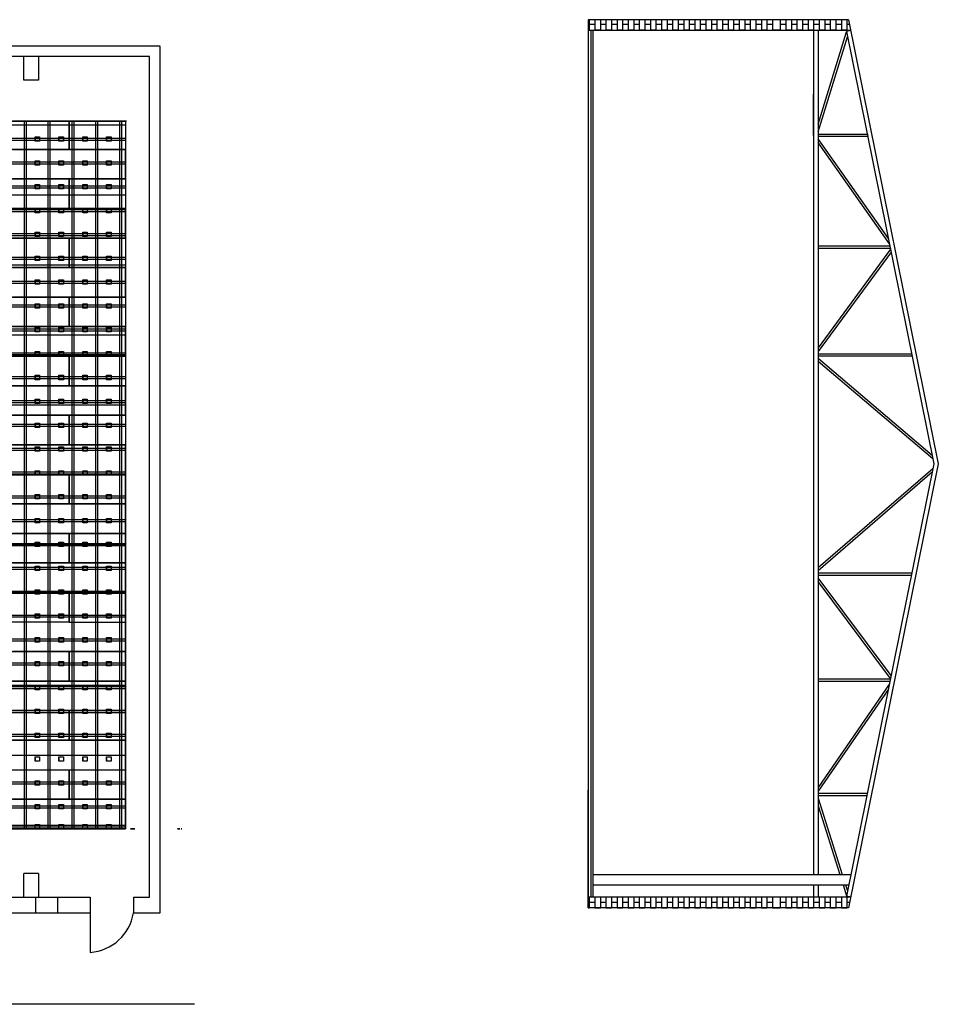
# Model space of a CAD drawing. Header units: millimetres. Extents: x -209 to 59634, y -321 to 28971.
# Tile 12 of 12: x 38632 to 59634, y -321 to 22181. Entities that reach past the tile are written whole.
import ezdxf

# ---------------------------------------------------------------- set-up
doc = ezdxf.new("R2010")
doc.units = ezdxf.units.MM
doc.linetypes.add('AUSGEZOGEN', pattern=[0])
for name, color, linetype in [('Grundriss TFC', 7, 'AUSGEZOGEN'), ('Schnitt TFC', 7, 'AUSGEZOGEN'), ('Schwingboden', 1, 'Continuous'), ('Tanzteppich', 3, 'Continuous'), ('Unterkonstrucktion', 6, 'Continuous'), ('Unterlegblättchen', 7, 'Continuous')]:
    doc.layers.add(name, color=color, linetype=linetype)

msp = doc.modelspace()

# ---------------------------------------------------------------- linework, layer by layer
at = {"layer": 'Grundriss TFC', "color": 0}
for p, q in [((9061, 21581), (41843, 21582)), ((41603, 21341), (8693, 21341))]:
    msp.add_line(p, q, dxfattribs=at)
at = {"layer": 'Grundriss TFC'}
for p, q in [((41843, 21341), (41843, 21566)), ((38723, 20801), (38723, 21341)), ((39063, 21341), (39063, 20801)), ((41603, 2131), (41603, 21341)), ((41843, 1766), (41843, 21341)), ((39063, 20801), (38723, 20801)), ((38723, 2131), (38723, 2671)), ((39063, 2671), (38723, 2671)), ((39063, 2671), (39063, 2131)), ((15518, 2131), (39493, 2131)), ((38993, 2131), (38993, 1766)), ((39493, 2131), (39493, 1766)), ((39493, 2131), (40243, 2131)), ((40243, 2131), (40243, 1766)), ((41233, 2131), (41233, 1766)), ((41233, 2131), (41603, 2131)), ((41603, 2131), (41603, 2131)), ((15518, 1766), (39493, 1766)), ((39493, 1766), (40243, 1766)), ((40243, 1766), (40243, 866)), ((41233, 1766), (41603, 1766)), ((41603, 1766), (41843, 1766)), ((42629, -321), (821, -321))]:
    msp.add_line(p, q, dxfattribs=at)
msp.add_arc((40170, 1941), 1077, 273.8762, 350.6711, dxfattribs=at)
at = {"layer": 'Schnitt TFC'}
for p, q in [((57583, 22181), (51629, 22181)), ((51629, 22181), (51629, 1881)), ((57583, 22181), (59634, 12031)), ((57634, 21931), (51629, 21931)), ((51689, 21931), (51689, 2131)), ((51734, 21931), (51734, 2131)), ((56884, 21931), (56784, 21931)), ((56884, 21931), (56784, 21931)), ((56784, 21931), (56784, 19561)), ((56884, 21931), (56884, 2646)), ((56884, 19792), (57537, 21905)), ((57634, 21931), (57536, 21912)), ((57634, 21931), (57536, 21912)), ((57536, 21912), (59532, 12031)), ((56884, 19617), (57556, 21793)), ((56784, 19561), (56784, 19511)), ((56784, 19511), (56784, 2646)), ((58027, 19561), (56884, 19561)), ((58027, 19561), (56884, 19561)), ((58027, 19561), (56884, 19561)), ((58037, 19511), (56884, 19511)), ((58037, 19511), (56884, 19511)), ((58027, 19511), (56884, 19511)), ((58492, 17179), (56884, 19455)), ((58516, 17062), (56884, 19371)), ((58527, 17006), (56884, 17006)), ((58527, 17006), (56884, 17006)), ((58537, 16956), (56884, 16956)), ((58537, 16956), (56884, 16956)), ((58541, 16935), (56884, 14682)), ((58555, 16869), (56884, 14597)), ((59027, 14541), (56884, 14541)), ((59027, 14541), (56884, 14541)), ((59037, 14491), (56884, 14491)), ((59037, 14491), (56884, 14491)), ((59493, 12224), (56884, 14435)), ((59509, 12145), (56884, 14370)), ((59532, 12031), (57536, 2151)), ((59634, 12031), (57583, 1881)), ((59509, 11918), (56884, 9653)), ((59493, 11839), (56884, 9587)), ((59037, 9531), (56884, 9531)), ((59027, 9481), (56884, 9481)), ((58555, 7194), (56884, 9425)), ((58541, 7127), (56884, 9341)), ((58537, 7106), (56884, 7106)), ((58527, 7056), (56884, 7056)), ((58516, 7000), (56884, 4637)), ((58492, 6884), (56884, 4552)), ((51629, 1881), (51629, 4570)), ((58010, 4496), (56884, 4496)), ((58000, 4446), (56884, 4446)), ((58000, 4446), (56884, 4446)), ((56884, 4390), (57437, 2646)), ((56884, 4215), (57382, 2646)), ((51734, 2646), (57636, 2646)), ((51734, 2406), (57587, 2406)), ((56784, 2406), (56784, 2131)), ((56884, 2406), (56884, 2131)), ((57458, 2406), (57537, 2158)), ((57513, 2406), (57556, 2270)), ((57634, 2131), (51629, 2131)), ((56884, 2131), (56784, 2131)), ((57634, 2131), (57536, 2151)), ((57583, 1881), (51629, 1881))]:
    msp.add_line(p, q, dxfattribs=at)
at = {"layer": 'Schnitt TFC', "color": 0}
for p, q in [((51653, 22181), (51653, 21931)), ((51653, 22078), (51780, 22078)), ((51780, 22181), (51780, 21931)), ((51907, 22181), (51907, 21931)), ((51907, 22078), (52034, 22078)), ((52034, 22181), (52034, 21931)), ((52161, 22181), (52161, 21931)), ((52161, 22078), (52288, 22078)), ((52288, 22181), (52288, 21931)), ((52415, 22181), (52415, 21931)), ((52415, 22078), (52542, 22078)), ((52542, 22181), (52542, 21931)), ((52669, 22181), (52669, 21931)), ((52669, 22078), (52796, 22078)), ((52796, 22181), (52796, 21931)), ((52923, 22181), (52923, 21931)), ((52923, 22078), (53050, 22078)), ((53050, 22181), (53050, 21931)), ((53177, 22181), (53177, 21931)), ((53177, 22078), (53304, 22078)), ((53304, 22181), (53304, 21931)), ((53431, 22181), (53431, 21931)), ((53431, 22078), (53558, 22078)), ((53558, 22181), (53558, 21931)), ((53685, 22181), (53685, 21931)), ((53685, 22078), (53812, 22078)), ((53812, 22181), (53812, 21931)), ((53939, 22181), (53939, 21931)), ((53939, 22078), (54066, 22078)), ((54066, 22181), (54066, 21931)), ((54193, 22181), (54193, 21931)), ((54193, 22078), (54320, 22078)), ((54320, 22181), (54320, 21931)), ((54447, 22181), (54447, 21931)), ((54447, 22078), (54574, 22078)), ((54574, 22181), (54574, 21931)), ((54701, 22181), (54701, 21931)), ((54701, 22078), (54828, 22078)), ((54828, 22181), (54828, 21931)), ((54955, 22181), (54955, 21931)), ((54955, 22078), (55082, 22078)), ((55082, 22181), (55082, 21931)), ((55209, 22181), (55209, 21931)), ((55209, 22078), (55336, 22078)), ((55336, 22181), (55336, 21931)), ((55463, 22181), (55463, 21931)), ((55463, 22078), (55590, 22078)), ((55590, 22181), (55590, 21931)), ((55717, 22181), (55717, 21931)), ((55717, 22078), (55844, 22078)), ((55844, 22181), (55844, 21931)), ((56021, 22181), (56021, 21931)), ((56021, 22078), (56148, 22078)), ((56148, 22181), (56148, 21931)), ((56275, 22181), (56275, 21931)), ((56275, 22078), (56402, 22078)), ((56402, 22181), (56402, 21931)), ((56529, 22181), (56529, 21931)), ((56529, 22078), (56656, 22078)), ((56656, 22181), (56656, 21931)), ((56783, 22181), (56783, 21931)), ((56783, 22078), (56910, 22078)), ((56910, 22181), (56910, 21931)), ((57037, 22181), (57037, 21931)), ((57037, 22078), (57164, 22078)), ((57164, 22181), (57164, 21931)), ((57291, 22181), (57291, 21931)), ((57291, 22078), (57418, 22078)), ((57418, 22181), (57418, 21931)), ((57545, 22181), (57545, 21931)), ((57545, 22078), (57604, 22078)), ((51629, 21951), (51653, 21951)), ((51780, 21951), (51907, 21951)), ((52034, 21951), (52161, 21951)), ((52288, 21951), (52415, 21951)), ((52542, 21951), (52669, 21951)), ((52796, 21951), (52923, 21951)), ((53050, 21951), (53177, 21951)), ((53304, 21951), (53431, 21951)), ((53558, 21951), (53685, 21951)), ((53812, 21951), (53939, 21951)), ((54066, 21951), (54193, 21951)), ((54320, 21951), (54447, 21951)), ((54574, 21951), (54701, 21951)), ((54828, 21951), (54955, 21951)), ((55082, 21951), (55209, 21951)), ((55336, 21951), (55463, 21951)), ((55590, 21951), (55717, 21951)), ((55844, 21951), (56021, 21951)), ((56148, 21951), (56275, 21951)), ((56402, 21951), (56529, 21951)), ((56656, 21951), (56783, 21951)), ((56910, 21951), (57037, 21951)), ((57164, 21951), (57291, 21951)), ((57418, 21951), (57545, 21951)), ((51653, 2131), (51653, 1881)), ((51780, 2131), (51780, 1881)), ((51907, 2131), (51907, 1881)), ((52034, 2131), (52034, 1881)), ((52161, 2131), (52161, 1881)), ((52288, 2131), (52288, 1881)), ((52415, 2131), (52415, 1881)), ((52542, 2131), (52542, 1881)), ((52669, 2131), (52669, 1881)), ((52796, 2131), (52796, 1881)), ((52923, 2131), (52923, 1881)), ((53050, 2131), (53050, 1881)), ((53177, 2131), (53177, 1881)), ((53304, 2131), (53304, 1881)), ((53431, 2131), (53431, 1881)), ((53558, 2131), (53558, 1881)), ((53685, 2131), (53685, 1881)), ((53812, 2131), (53812, 1881)), ((53939, 2131), (53939, 1881)), ((54066, 2131), (54066, 1881)), ((54193, 2131), (54193, 1881)), ((54320, 2131), (54320, 1881)), ((54447, 2131), (54447, 1881)), ((54574, 2131), (54574, 1881)), ((54701, 2131), (54701, 1881)), ((54828, 2131), (54828, 1881)), ((54955, 2131), (54955, 1881)), ((55082, 2131), (55082, 1881)), ((55209, 2131), (55209, 1881)), ((55336, 2131), (55336, 1881)), ((55463, 2131), (55463, 1881)), ((55590, 2131), (55590, 1881)), ((55717, 2131), (55717, 1881)), ((55844, 2131), (55844, 1881)), ((56021, 2131), (56021, 1881)), ((56148, 2131), (56148, 1881)), ((56275, 2131), (56275, 1881)), ((56402, 2131), (56402, 1881)), ((56529, 2131), (56529, 1881)), ((56656, 2131), (56656, 1881)), ((56783, 2131), (56783, 1881)), ((56910, 2131), (56910, 1881)), ((57037, 2131), (57037, 1881)), ((57164, 2131), (57164, 1881)), ((57291, 2131), (57291, 1881)), ((57418, 2131), (57418, 1881)), ((57545, 2131), (57545, 1881)), ((51629, 1885), (51653, 1885)), ((51653, 2012), (51780, 2012)), ((51780, 1885), (51907, 1885)), ((51907, 2012), (52034, 2012)), ((52034, 1885), (52161, 1885)), ((52161, 2012), (52288, 2012)), ((52288, 1885), (52415, 1885)), ((52415, 2012), (52542, 2012)), ((52542, 1885), (52669, 1885)), ((52669, 2012), (52796, 2012)), ((52796, 1885), (52923, 1885)), ((52923, 2012), (53050, 2012)), ((53050, 1885), (53177, 1885)), ((53177, 2012), (53304, 2012)), ((53304, 1885), (53431, 1885)), ((53431, 2012), (53558, 2012)), ((53558, 1885), (53685, 1885)), ((53685, 2012), (53812, 2012)), ((53812, 1885), (53939, 1885)), ((53939, 2012), (54066, 2012)), ((54066, 1885), (54193, 1885)), ((54193, 2012), (54320, 2012)), ((54320, 1885), (54447, 1885)), ((54447, 2012), (54574, 2012)), ((54574, 1885), (54701, 1885)), ((54701, 2012), (54828, 2012)), ((54828, 1885), (54955, 1885)), ((54955, 2012), (55082, 2012)), ((55082, 1885), (55209, 1885)), ((55209, 2012), (55336, 2012)), ((55336, 1885), (55463, 1885)), ((55463, 2012), (55590, 2012)), ((55590, 1885), (55717, 1885)), ((55717, 2012), (55844, 2012)), ((55844, 1885), (56021, 1885)), ((56021, 2012), (56148, 2012)), ((56148, 1885), (56275, 1885)), ((56275, 2012), (56402, 2012)), ((56402, 1885), (56529, 1885)), ((56529, 2012), (56656, 2012)), ((56656, 1885), (56783, 1885)), ((56783, 2012), (56910, 2012)), ((56910, 1885), (57037, 1885)), ((57037, 2012), (57164, 2012)), ((57164, 1885), (57291, 1885)), ((57291, 2012), (57418, 2012)), ((57418, 1885), (57545, 1885)), ((57545, 2012), (57610, 2012))]:
    msp.add_line(p, q, dxfattribs=at)
at = {"layer": 'Schnitt TFC', "ltscale": 500}
msp.add_line((56784, 19536), (56784, 20479), dxfattribs=at)
at = {"layer": 'Schwingboden'}
for p, q in [((37180, 19861), (39760, 19861)), ((41050, 19861), (38470, 19861)), ((39760, 19861), (39760, 19216)), ((39760, 19861), (41050, 19861)), ((39760, 19216), (39760, 19861)), ((41050, 19861), (41045, 3691)), ((41070, 19861), (41050, 19861)), ((39760, 19216), (37180, 19216)), ((38470, 19216), (41050, 19216)), ((41050, 19216), (39760, 19216)), ((41050, 19216), (41050, 18541)), ((41050, 18541), (41050, 19216)), ((37180, 18541), (39760, 18541)), ((41050, 18541), (38470, 18541)), ((39760, 18541), (39760, 17866)), ((39760, 18541), (41050, 18541)), ((39760, 17866), (39760, 18541)), ((39760, 17866), (37180, 17866)), ((38470, 17866), (41050, 17866)), ((41050, 17866), (39760, 17866)), ((41050, 17866), (41050, 17191)), ((41050, 17191), (41050, 17866)), ((37180, 17191), (39760, 17191)), ((41050, 17191), (38470, 17191)), ((39760, 17191), (39760, 16516)), ((39760, 17191), (41050, 17191)), ((39760, 16516), (39760, 17191)), ((39760, 16516), (37180, 16516)), ((38470, 16516), (41050, 16516)), ((41050, 16516), (39760, 16516)), ((41050, 16516), (41050, 15841)), ((41050, 15841), (41050, 16516)), ((37180, 15841), (39760, 15841)), ((41050, 15841), (38470, 15841)), ((39760, 15841), (39760, 15166)), ((39760, 15841), (41050, 15841)), ((39760, 15166), (39760, 15841)), ((39760, 15166), (37180, 15166)), ((38470, 15166), (41050, 15166)), ((41050, 15166), (39760, 15166)), ((41050, 15166), (41050, 14491)), ((41050, 14491), (41050, 15166)), ((37180, 14491), (39760, 14491)), ((41050, 14491), (38470, 14491)), ((39760, 14491), (39760, 13816)), ((39760, 14491), (41050, 14491)), ((39760, 13816), (39760, 14491)), ((39760, 13816), (37180, 13816)), ((38470, 13816), (41050, 13816)), ((41050, 13816), (39760, 13816)), ((41050, 13816), (41050, 13141)), ((41050, 13141), (41050, 13816)), ((37180, 13141), (39760, 13141)), ((41050, 13141), (38470, 13141)), ((39760, 13141), (39760, 12466)), ((39760, 13141), (41050, 13141)), ((39760, 12466), (39760, 13141)), ((39760, 12466), (37180, 12466)), ((38470, 12466), (41050, 12466)), ((41050, 12466), (39760, 12466)), ((41050, 12466), (41050, 11791)), ((41050, 11791), (41050, 12466)), ((37180, 11791), (39760, 11791)), ((41050, 11791), (38470, 11791)), ((39760, 11791), (39760, 11116)), ((39760, 11791), (41050, 11791)), ((39760, 11116), (39760, 11791)), ((39760, 11116), (37180, 11116)), ((38470, 11116), (41050, 11116)), ((41050, 11116), (39760, 11116)), ((41050, 11116), (41050, 10441)), ((41050, 10441), (41050, 11116)), ((37180, 10441), (39760, 10441)), ((41050, 10441), (38470, 10441)), ((39760, 10441), (39760, 9766)), ((39760, 10441), (41050, 10441)), ((39760, 9766), (39760, 10441)), ((39760, 9766), (37180, 9766)), ((38470, 9766), (41050, 9766)), ((41050, 9766), (39760, 9766)), ((37180, 9091), (39760, 9091)), ((41050, 9091), (38470, 9091)), ((39760, 9091), (39760, 8416)), ((39760, 9091), (41050, 9091)), ((39760, 8416), (39760, 9091)), ((39760, 8416), (37180, 8416)), ((39760, 8416), (41047, 8416)), ((37180, 7741), (39760, 7741)), ((41046, 7741), (38470, 7741)), ((39760, 7741), (39760, 7066)), ((39760, 7741), (41046, 7741)), ((39760, 7066), (39760, 7741)), ((39760, 7066), (37180, 7066)), ((38470, 7066), (41050, 7066)), ((41047, 7066), (39760, 7066)), ((37180, 6391), (39760, 6391)), ((41047, 6391), (38470, 6391)), ((39760, 6391), (39760, 5716)), ((39760, 5716), (39760, 6391)), ((39760, 5716), (37180, 5716)), ((38470, 5716), (41050, 5716)), ((41050, 5716), (39760, 5716)), ((37180, 5041), (39760, 5041)), ((39760, 5041), (39760, 4366)), ((39760, 4366), (39760, 5041)), ((39760, 5041), (41046, 5041)), ((39760, 4366), (37180, 4366)), ((38470, 4366), (41047, 4366)), ((41050, 4366), (39760, 4366)), ((41050, 3691), (38470, 3691))]:
    msp.add_line(p, q, dxfattribs=at)
at = {"layer": 'Tanzteppich'}
for p, q in [((19120, 19861), (41050, 19861)), ((41050, 19861), (41050, 3691)), ((19120, 19776), (41050, 19776)), ((19120, 18176), (41050, 18176)), ((19120, 16576), (41050, 16576)), ((19120, 14976), (41050, 14976)), ((19120, 13376), (41050, 13376)), ((19120, 11776), (41050, 11776)), ((19120, 10176), (41050, 10176)), ((19120, 8576), (41050, 8576)), ((19120, 6976), (41050, 6976)), ((19120, 5376), (41050, 5376)), ((19120, 3776), (41050, 3776)), ((41050, 3691), (19120, 3691))]:
    msp.add_line(p, q, dxfattribs=at)
at = {"layer": 'Unterkonstrucktion'}
for p, q in [((38740, 3691), (38740, 19861)), ((38785, 3691), (38785, 19861)), ((39285, 3691), (39285, 19861)), ((39330, 3691), (39330, 19861)), ((39830, 3691), (39830, 19861)), ((39875, 3691), (39875, 19861)), ((40375, 3691), (40375, 19861)), ((40420, 3691), (40420, 19861)), ((40920, 3691), (40920, 19861)), ((40965, 3691), (40965, 19861)), ((19120, 19476), (41045, 19476)), ((19120, 19431), (41045, 19431)), ((19120, 18931), (41050, 18931)), ((19120, 18886), (41050, 18886)), ((19120, 18386), (41045, 18386)), ((19120, 18341), (41045, 18341)), ((19120, 17841), (41050, 17841)), ((19120, 17796), (41050, 17796)), ((19120, 17296), (41050, 17296)), ((19120, 17251), (41050, 17251)), ((19120, 16751), (41045, 16751)), ((19120, 16706), (41045, 16706)), ((19120, 16206), (41050, 16206)), ((19120, 16161), (41050, 16161)), ((19120, 15661), (41046, 15661)), ((19120, 15616), (41046, 15616)), ((19120, 15116), (41050, 15116)), ((19120, 15071), (41050, 15071)), ((19120, 14571), (41050, 14571)), ((19120, 14526), (41050, 14526)), ((19120, 14026), (41046, 14026)), ((19120, 13981), (41046, 13981)), ((19120, 13481), (41050, 13481)), ((19120, 13436), (41050, 13436)), ((19120, 12936), (41046, 12936)), ((19120, 12891), (41046, 12891)), ((19120, 12391), (41050, 12391)), ((19120, 12346), (41050, 12346)), ((19120, 11846), (41050, 11846)), ((19120, 11801), (41050, 11801)), ((19120, 11301), (41046, 11301)), ((19120, 11256), (41046, 11256)), ((19120, 10756), (41050, 10756)), ((19120, 10711), (41050, 10711)), ((19120, 10211), (41046, 10211)), ((19120, 10166), (41046, 10166)), ((19120, 9666), (41050, 9666)), ((19120, 9621), (41050, 9621)), ((19120, 9121), (41050, 9121)), ((19120, 9076), (41046, 9076)), ((19120, 8576), (41046, 8576)), ((19120, 8531), (41046, 8531)), ((19120, 8031), (41050, 8031)), ((19120, 7986), (41050, 7986)), ((19120, 7486), (41046, 7486)), ((19120, 7441), (41046, 7441)), ((19120, 6941), (41047, 6941)), ((19120, 6896), (41047, 6896)), ((19120, 6396), (41047, 6396)), ((19120, 6351), (41047, 6351)), ((19120, 5851), (41047, 5851)), ((19120, 5806), (41047, 5806)), ((19120, 4761), (41047, 4761)), ((19120, 4716), (41047, 4716)), ((19120, 4216), (41047, 4216)), ((19120, 4171), (41047, 4171)), ((19120, 3736), (41047, 3736)), ((19120, 3691), (41050, 3691)), ((19120, 3691), (41050, 3691)), ((41165, 3691), (41265, 3691)), ((41165, 3691), (41265, 3691)), ((42240, 3691), (42295, 3691)), ((42240, 3691), (42295, 3691)), ((42320, 3691), (42340, 3691)), ((42320, 3691), (42340, 3691))]:
    msp.add_line(p, q, dxfattribs=at)
at = {"layer": 'Unterlegblättchen'}
for p, q in [((38985, 19454), (38985, 19504)), ((38985, 19504), (39085, 19504)), ((38985, 19404), (38985, 19504)), ((38985, 19476), (38985, 19431)), ((39085, 19404), (38985, 19404)), ((39085, 19504), (39085, 19404)), ((39530, 19454), (39530, 19504)), ((39530, 19504), (39630, 19504)), ((39530, 19404), (39530, 19504)), ((39530, 19476), (39530, 19431)), ((39630, 19404), (39530, 19404)), ((39630, 19504), (39630, 19404)), ((40075, 19454), (40075, 19504)), ((40075, 19504), (40175, 19504)), ((40075, 19404), (40075, 19504)), ((40075, 19476), (40075, 19431)), ((40175, 19404), (40075, 19404)), ((40175, 19504), (40175, 19404)), ((40620, 19454), (40620, 19504)), ((40620, 19504), (40720, 19504)), ((40620, 19404), (40620, 19504)), ((40620, 19476), (40620, 19431)), ((40720, 19404), (40620, 19404)), ((40720, 19504), (40720, 19404)), ((38985, 18909), (38985, 18959)), ((38985, 18959), (39085, 18959)), ((38985, 18859), (38985, 18959)), ((38985, 18931), (38985, 18886)), ((39085, 18959), (39085, 18859)), ((39530, 18909), (39530, 18959)), ((39530, 18959), (39630, 18959)), ((39530, 18859), (39530, 18959)), ((39530, 18931), (39530, 18886)), ((39630, 18959), (39630, 18859)), ((40075, 18909), (40075, 18959)), ((40075, 18959), (40175, 18959)), ((40075, 18859), (40075, 18959)), ((40075, 18931), (40075, 18886)), ((40175, 18959), (40175, 18859)), ((40620, 18909), (40620, 18959)), ((40620, 18959), (40720, 18959)), ((40620, 18859), (40620, 18959)), ((40620, 18931), (40620, 18886)), ((40720, 18959), (40720, 18859)), ((39085, 18859), (38985, 18859)), ((39630, 18859), (39530, 18859)), ((40175, 18859), (40075, 18859)), ((40720, 18859), (40620, 18859)), ((38985, 18364), (38985, 18414)), ((38985, 18414), (39085, 18414)), ((38985, 18314), (38985, 18414)), ((38985, 18386), (38985, 18341)), ((39085, 18314), (38985, 18314)), ((39085, 18414), (39085, 18314)), ((39530, 18364), (39530, 18414)), ((39530, 18414), (39630, 18414)), ((39530, 18314), (39530, 18414)), ((39530, 18386), (39530, 18341)), ((39630, 18314), (39530, 18314)), ((39630, 18414), (39630, 18314)), ((40075, 18364), (40075, 18414)), ((40075, 18414), (40175, 18414)), ((40075, 18314), (40075, 18414)), ((40075, 18386), (40075, 18341)), ((40175, 18314), (40075, 18314)), ((40175, 18414), (40175, 18314)), ((40620, 18364), (40620, 18414)), ((40620, 18414), (40720, 18414)), ((40620, 18314), (40620, 18414)), ((40620, 18386), (40620, 18341)), ((40720, 18314), (40620, 18314)), ((40720, 18414), (40720, 18314)), ((38985, 17819), (38985, 17869)), ((38985, 17869), (39085, 17869)), ((38985, 17769), (38985, 17869)), ((38985, 17841), (38985, 17796)), ((39085, 17869), (39085, 17769)), ((39530, 17819), (39530, 17869)), ((39530, 17869), (39630, 17869)), ((39530, 17769), (39530, 17869)), ((39530, 17841), (39530, 17796)), ((39630, 17869), (39630, 17769)), ((40075, 17819), (40075, 17869)), ((40075, 17869), (40175, 17869)), ((40075, 17769), (40075, 17869)), ((40075, 17841), (40075, 17796)), ((40175, 17869), (40175, 17769)), ((40620, 17819), (40620, 17869)), ((40620, 17869), (40720, 17869)), ((40620, 17769), (40620, 17869)), ((40620, 17841), (40620, 17796)), ((40720, 17869), (40720, 17769)), ((39085, 17769), (38985, 17769)), ((39630, 17769), (39530, 17769)), ((40175, 17769), (40075, 17769)), ((40720, 17769), (40620, 17769)), ((38985, 17274), (38985, 17324)), ((38985, 17324), (39085, 17324)), ((38985, 17224), (38985, 17324)), ((38985, 17296), (38985, 17251)), ((39085, 17224), (38985, 17224)), ((39085, 17324), (39085, 17224)), ((39530, 17274), (39530, 17324)), ((39530, 17324), (39630, 17324)), ((39530, 17224), (39530, 17324)), ((39530, 17296), (39530, 17251)), ((39630, 17224), (39530, 17224)), ((39630, 17324), (39630, 17224)), ((40075, 17274), (40075, 17324)), ((40075, 17324), (40175, 17324)), ((40075, 17224), (40075, 17324)), ((40075, 17296), (40075, 17251)), ((40175, 17224), (40075, 17224)), ((40175, 17324), (40175, 17224)), ((40620, 17274), (40620, 17324)), ((40620, 17324), (40720, 17324)), ((40620, 17224), (40620, 17324)), ((40620, 17296), (40620, 17251)), ((40720, 17224), (40620, 17224)), ((40720, 17324), (40720, 17224)), ((38985, 16729), (38985, 16779)), ((38985, 16779), (39085, 16779)), ((38985, 16679), (38985, 16779)), ((38985, 16751), (38985, 16706)), ((39085, 16679), (38985, 16679)), ((39085, 16779), (39085, 16679)), ((39530, 16729), (39530, 16779)), ((39530, 16779), (39630, 16779)), ((39530, 16679), (39530, 16779)), ((39530, 16751), (39530, 16706)), ((39630, 16679), (39530, 16679)), ((39630, 16779), (39630, 16679)), ((40075, 16729), (40075, 16779)), ((40075, 16779), (40175, 16779)), ((40075, 16679), (40075, 16779)), ((40075, 16751), (40075, 16706)), ((40175, 16679), (40075, 16679)), ((40175, 16779), (40175, 16679)), ((40620, 16729), (40620, 16779)), ((40620, 16779), (40720, 16779)), ((40620, 16679), (40620, 16779)), ((40620, 16751), (40620, 16706)), ((40720, 16679), (40620, 16679)), ((40720, 16779), (40720, 16679)), ((38985, 16184), (38985, 16234)), ((38985, 16234), (39085, 16234)), ((38985, 16134), (38985, 16234)), ((38985, 16206), (38985, 16161)), ((39085, 16234), (39085, 16134)), ((39530, 16184), (39530, 16234)), ((39530, 16234), (39630, 16234)), ((39530, 16134), (39530, 16234)), ((39530, 16206), (39530, 16161)), ((39630, 16234), (39630, 16134)), ((40075, 16184), (40075, 16234)), ((40075, 16234), (40175, 16234)), ((40075, 16134), (40075, 16234)), ((40075, 16206), (40075, 16161)), ((40175, 16234), (40175, 16134)), ((40620, 16184), (40620, 16234)), ((40620, 16234), (40720, 16234)), ((40620, 16134), (40620, 16234)), ((40620, 16206), (40620, 16161)), ((40720, 16234), (40720, 16134)), ((39085, 16134), (38985, 16134)), ((39630, 16134), (39530, 16134)), ((40175, 16134), (40075, 16134)), ((40720, 16134), (40620, 16134)), ((38985, 15639), (38985, 15689)), ((38985, 15689), (39085, 15689)), ((38985, 15589), (38985, 15689)), ((38985, 15661), (38985, 15616)), ((39085, 15589), (38985, 15589)), ((39085, 15689), (39085, 15589)), ((39530, 15639), (39530, 15689)), ((39530, 15689), (39630, 15689)), ((39530, 15589), (39530, 15689)), ((39530, 15661), (39530, 15616)), ((39630, 15589), (39530, 15589)), ((39630, 15689), (39630, 15589)), ((40075, 15639), (40075, 15689)), ((40075, 15689), (40175, 15689)), ((40075, 15589), (40075, 15689)), ((40075, 15661), (40075, 15616)), ((40175, 15589), (40075, 15589)), ((40175, 15689), (40175, 15589)), ((40620, 15639), (40620, 15689)), ((40620, 15689), (40720, 15689)), ((40620, 15589), (40620, 15689)), ((40620, 15661), (40620, 15616)), ((40720, 15589), (40620, 15589)), ((40720, 15689), (40720, 15589)), ((38985, 15094), (38985, 15144)), ((38985, 15144), (39085, 15144)), ((38985, 15044), (38985, 15144)), ((38985, 15116), (38985, 15071)), ((39085, 15144), (39085, 15044)), ((39530, 15094), (39530, 15144)), ((39530, 15144), (39630, 15144)), ((39530, 15044), (39530, 15144)), ((39530, 15116), (39530, 15071)), ((39630, 15144), (39630, 15044)), ((40075, 15094), (40075, 15144)), ((40075, 15144), (40175, 15144)), ((40075, 15044), (40075, 15144)), ((40075, 15116), (40075, 15071)), ((40175, 15144), (40175, 15044)), ((40620, 15094), (40620, 15144)), ((40620, 15144), (40720, 15144)), ((40620, 15044), (40620, 15144)), ((40620, 15116), (40620, 15071)), ((40720, 15144), (40720, 15044)), ((39085, 15044), (38985, 15044)), ((39630, 15044), (39530, 15044)), ((40175, 15044), (40075, 15044)), ((40720, 15044), (40620, 15044)), ((38985, 14549), (38985, 14599)), ((38985, 14599), (39085, 14599)), ((38985, 14499), (38985, 14599)), ((38985, 14571), (38985, 14526)), ((39085, 14499), (38985, 14499)), ((39085, 14599), (39085, 14499)), ((39530, 14549), (39530, 14599)), ((39530, 14599), (39630, 14599)), ((39530, 14499), (39530, 14599)), ((39530, 14571), (39530, 14526)), ((39630, 14499), (39530, 14499)), ((39630, 14599), (39630, 14499)), ((40075, 14549), (40075, 14599)), ((40075, 14599), (40175, 14599)), ((40075, 14499), (40075, 14599)), ((40075, 14571), (40075, 14526)), ((40175, 14499), (40075, 14499)), ((40175, 14599), (40175, 14499)), ((40620, 14549), (40620, 14599)), ((40620, 14599), (40720, 14599)), ((40620, 14499), (40620, 14599)), ((40620, 14571), (40620, 14526)), ((40720, 14499), (40620, 14499)), ((40720, 14599), (40720, 14499)), ((38985, 14004), (38985, 14054)), ((38985, 14054), (39085, 14054)), ((38985, 13954), (38985, 14054)), ((38985, 14026), (38985, 13981)), ((39085, 13954), (38985, 13954)), ((39085, 14054), (39085, 13954)), ((39530, 14004), (39530, 14054)), ((39530, 14054), (39630, 14054)), ((39530, 13954), (39530, 14054)), ((39530, 14026), (39530, 13981)), ((39630, 13954), (39530, 13954)), ((39630, 14054), (39630, 13954)), ((40075, 14004), (40075, 14054)), ((40075, 14054), (40175, 14054)), ((40075, 13954), (40075, 14054)), ((40075, 14026), (40075, 13981)), ((40175, 13954), (40075, 13954)), ((40175, 14054), (40175, 13954)), ((40620, 14004), (40620, 14054)), ((40620, 14054), (40720, 14054)), ((40620, 13954), (40620, 14054)), ((40620, 14026), (40620, 13981)), ((40720, 13954), (40620, 13954)), ((40720, 14054), (40720, 13954)), ((38985, 13459), (38985, 13509)), ((38985, 13509), (39085, 13509)), ((38985, 13409), (38985, 13509)), ((39085, 13509), (39085, 13409)), ((39530, 13459), (39530, 13509)), ((39530, 13509), (39630, 13509)), ((39530, 13409), (39530, 13509)), ((39630, 13509), (39630, 13409)), ((40075, 13459), (40075, 13509)), ((40075, 13509), (40175, 13509)), ((40075, 13409), (40075, 13509)), ((40175, 13509), (40175, 13409)), ((40620, 13459), (40620, 13509)), ((40620, 13509), (40720, 13509)), ((40620, 13409), (40620, 13509)), ((40720, 13509), (40720, 13409)), ((38985, 13481), (38985, 13436)), ((39085, 13409), (38985, 13409)), ((39530, 13481), (39530, 13436)), ((39630, 13409), (39530, 13409)), ((40075, 13481), (40075, 13436)), ((40175, 13409), (40075, 13409)), ((40620, 13481), (40620, 13436)), ((40720, 13409), (40620, 13409)), ((38985, 12914), (38985, 12964)), ((38985, 12964), (39085, 12964)), ((38985, 12864), (38985, 12964)), ((38985, 12936), (38985, 12891)), ((39085, 12864), (38985, 12864)), ((39085, 12964), (39085, 12864)), ((39530, 12914), (39530, 12964)), ((39530, 12964), (39630, 12964)), ((39530, 12864), (39530, 12964)), ((39530, 12936), (39530, 12891)), ((39630, 12864), (39530, 12864)), ((39630, 12964), (39630, 12864)), ((40075, 12914), (40075, 12964)), ((40075, 12964), (40175, 12964)), ((40075, 12864), (40075, 12964)), ((40075, 12936), (40075, 12891)), ((40175, 12864), (40075, 12864)), ((40175, 12964), (40175, 12864)), ((40620, 12914), (40620, 12964)), ((40620, 12964), (40720, 12964)), ((40620, 12864), (40620, 12964)), ((40620, 12936), (40620, 12891)), ((40720, 12864), (40620, 12864)), ((40720, 12964), (40720, 12864)), ((38985, 12369), (38985, 12419)), ((38985, 12419), (39085, 12419)), ((38985, 12319), (38985, 12419)), ((38985, 12391), (38985, 12346)), ((39085, 12419), (39085, 12319)), ((39530, 12369), (39530, 12419)), ((39530, 12419), (39630, 12419)), ((39530, 12319), (39530, 12419)), ((39530, 12391), (39530, 12346)), ((39630, 12419), (39630, 12319)), ((40075, 12369), (40075, 12419)), ((40075, 12419), (40175, 12419)), ((40075, 12319), (40075, 12419)), ((40075, 12391), (40075, 12346)), ((40175, 12419), (40175, 12319)), ((40620, 12369), (40620, 12419)), ((40620, 12419), (40720, 12419)), ((40620, 12319), (40620, 12419)), ((40620, 12391), (40620, 12346)), ((40720, 12419), (40720, 12319)), ((39085, 12319), (38985, 12319)), ((39630, 12319), (39530, 12319)), ((40175, 12319), (40075, 12319)), ((40720, 12319), (40620, 12319)), ((38985, 11824), (38985, 11874)), ((38985, 11874), (39085, 11874)), ((38985, 11774), (38985, 11874)), ((38985, 11846), (38985, 11801)), ((39085, 11774), (38985, 11774)), ((39085, 11874), (39085, 11774)), ((39530, 11824), (39530, 11874)), ((39530, 11874), (39630, 11874)), ((39530, 11774), (39530, 11874)), ((39530, 11846), (39530, 11801)), ((39630, 11774), (39530, 11774)), ((39630, 11874), (39630, 11774)), ((40075, 11824), (40075, 11874)), ((40075, 11874), (40175, 11874)), ((40075, 11774), (40075, 11874)), ((40075, 11846), (40075, 11801)), ((40175, 11774), (40075, 11774)), ((40175, 11874), (40175, 11774)), ((40620, 11824), (40620, 11874)), ((40620, 11874), (40720, 11874)), ((40620, 11774), (40620, 11874)), ((40620, 11846), (40620, 11801)), ((40720, 11774), (40620, 11774)), ((40720, 11874), (40720, 11774)), ((38985, 11279), (38985, 11329)), ((38985, 11329), (39085, 11329)), ((38985, 11229), (38985, 11329)), ((38985, 11301), (38985, 11256)), ((39085, 11329), (39085, 11229)), ((39530, 11279), (39530, 11329)), ((39530, 11329), (39630, 11329)), ((39530, 11229), (39530, 11329)), ((39530, 11301), (39530, 11256)), ((39630, 11329), (39630, 11229)), ((40075, 11279), (40075, 11329)), ((40075, 11329), (40175, 11329)), ((40075, 11229), (40075, 11329)), ((40075, 11301), (40075, 11256)), ((40175, 11329), (40175, 11229)), ((40620, 11279), (40620, 11329)), ((40620, 11329), (40720, 11329)), ((40620, 11229), (40620, 11329)), ((40620, 11301), (40620, 11256)), ((40720, 11329), (40720, 11229)), ((39085, 11229), (38985, 11229)), ((39630, 11229), (39530, 11229)), ((40175, 11229), (40075, 11229)), ((40720, 11229), (40620, 11229)), ((38985, 10734), (38985, 10784)), ((38985, 10784), (39085, 10784)), ((38985, 10684), (38985, 10784)), ((38985, 10756), (38985, 10711)), ((39085, 10684), (38985, 10684)), ((39085, 10784), (39085, 10684)), ((39530, 10734), (39530, 10784)), ((39530, 10784), (39630, 10784)), ((39530, 10684), (39530, 10784)), ((39530, 10756), (39530, 10711)), ((39630, 10684), (39530, 10684)), ((39630, 10784), (39630, 10684)), ((40075, 10734), (40075, 10784)), ((40075, 10784), (40175, 10784)), ((40075, 10684), (40075, 10784)), ((40075, 10756), (40075, 10711)), ((40175, 10684), (40075, 10684)), ((40175, 10784), (40175, 10684)), ((40620, 10734), (40620, 10784)), ((40620, 10784), (40720, 10784)), ((40620, 10684), (40620, 10784)), ((40620, 10756), (40620, 10711)), ((40720, 10684), (40620, 10684)), ((40720, 10784), (40720, 10684)), ((38985, 10189), (38985, 10239)), ((38985, 10239), (39085, 10239)), ((38985, 10139), (38985, 10239)), ((38985, 10211), (38985, 10166)), ((39085, 10139), (38985, 10139)), ((39085, 10239), (39085, 10139)), ((39530, 10189), (39530, 10239)), ((39530, 10239), (39630, 10239)), ((39530, 10139), (39530, 10239)), ((39530, 10211), (39530, 10166)), ((39630, 10139), (39530, 10139)), ((39630, 10239), (39630, 10139)), ((40075, 10189), (40075, 10239)), ((40075, 10239), (40175, 10239)), ((40075, 10139), (40075, 10239)), ((40075, 10211), (40075, 10166)), ((40175, 10139), (40075, 10139)), ((40175, 10239), (40175, 10139)), ((40620, 10189), (40620, 10239)), ((40620, 10239), (40720, 10239)), ((40620, 10139), (40620, 10239)), ((40620, 10211), (40620, 10166)), ((40720, 10139), (40620, 10139)), ((40720, 10239), (40720, 10139)), ((38985, 9644), (38985, 9694)), ((38985, 9694), (39085, 9694)), ((38985, 9594), (38985, 9694)), ((39085, 9694), (39085, 9594)), ((39530, 9644), (39530, 9694)), ((39530, 9694), (39630, 9694)), ((39530, 9594), (39530, 9694)), ((39630, 9694), (39630, 9594)), ((40075, 9644), (40075, 9694)), ((40075, 9694), (40175, 9694)), ((40075, 9594), (40075, 9694)), ((40175, 9694), (40175, 9594)), ((40620, 9644), (40620, 9694)), ((40620, 9694), (40720, 9694)), ((40620, 9594), (40620, 9694)), ((40720, 9694), (40720, 9594)), ((38985, 9666), (38985, 9621)), ((39085, 9594), (38985, 9594)), ((39530, 9666), (39530, 9621)), ((39630, 9594), (39530, 9594)), ((40075, 9666), (40075, 9621)), ((40175, 9594), (40075, 9594)), ((40620, 9666), (40620, 9621)), ((40720, 9594), (40620, 9594)), ((38985, 9099), (38985, 9149)), ((38985, 9149), (39085, 9149)), ((38985, 9049), (38985, 9149)), ((38985, 9121), (38985, 9076)), ((39085, 9049), (38985, 9049)), ((39085, 9149), (39085, 9049)), ((39530, 9099), (39530, 9149)), ((39530, 9149), (39630, 9149)), ((39530, 9049), (39530, 9149)), ((39530, 9121), (39530, 9076)), ((39630, 9049), (39530, 9049)), ((39630, 9149), (39630, 9049)), ((40075, 9099), (40075, 9149)), ((40075, 9149), (40175, 9149)), ((40075, 9049), (40075, 9149)), ((40075, 9121), (40075, 9076)), ((40175, 9049), (40075, 9049)), ((40175, 9149), (40175, 9049)), ((40620, 9099), (40620, 9149)), ((40620, 9149), (40720, 9149)), ((40620, 9049), (40620, 9149)), ((40620, 9121), (40620, 9076)), ((40720, 9049), (40620, 9049)), ((40720, 9149), (40720, 9049)), ((38985, 8554), (38985, 8604)), ((38985, 8604), (39085, 8604)), ((38985, 8504), (38985, 8604)), ((38985, 8576), (38985, 8531)), ((39085, 8604), (39085, 8504)), ((39530, 8554), (39530, 8604)), ((39530, 8604), (39630, 8604)), ((39530, 8504), (39530, 8604)), ((39530, 8576), (39530, 8531)), ((39630, 8604), (39630, 8504)), ((40075, 8554), (40075, 8604)), ((40075, 8604), (40175, 8604)), ((40075, 8504), (40075, 8604)), ((40075, 8576), (40075, 8531)), ((40175, 8604), (40175, 8504)), ((40620, 8554), (40620, 8604)), ((40620, 8604), (40720, 8604)), ((40620, 8504), (40620, 8604)), ((40620, 8576), (40620, 8531)), ((40720, 8604), (40720, 8504)), ((39085, 8504), (38985, 8504)), ((39630, 8504), (39530, 8504)), ((40175, 8504), (40075, 8504)), ((40720, 8504), (40620, 8504)), ((38985, 8009), (38985, 8059)), ((38985, 8059), (39085, 8059)), ((38985, 7959), (38985, 8059)), ((38985, 8031), (38985, 7986)), ((39085, 7959), (38985, 7959)), ((39085, 8059), (39085, 7959)), ((39530, 8009), (39530, 8059)), ((39530, 8059), (39630, 8059)), ((39530, 7959), (39530, 8059)), ((39530, 8031), (39530, 7986)), ((39630, 7959), (39530, 7959)), ((39630, 8059), (39630, 7959)), ((40075, 8009), (40075, 8059)), ((40075, 8059), (40175, 8059)), ((40075, 7959), (40075, 8059)), ((40075, 8031), (40075, 7986)), ((40175, 7959), (40075, 7959)), ((40175, 8059), (40175, 7959)), ((40620, 8009), (40620, 8059)), ((40620, 8059), (40720, 8059)), ((40620, 7959), (40620, 8059)), ((40620, 8031), (40620, 7986)), ((40720, 7959), (40620, 7959)), ((40720, 8059), (40720, 7959)), ((38985, 7464), (38985, 7514)), ((38985, 7514), (39085, 7514)), ((38985, 7414), (38985, 7514)), ((38985, 7486), (38985, 7441)), ((39085, 7514), (39085, 7414)), ((39530, 7464), (39530, 7514)), ((39530, 7514), (39630, 7514)), ((39530, 7414), (39530, 7514)), ((39530, 7486), (39530, 7441)), ((39630, 7514), (39630, 7414)), ((40075, 7464), (40075, 7514)), ((40075, 7514), (40175, 7514)), ((40075, 7414), (40075, 7514)), ((40075, 7486), (40075, 7441)), ((40175, 7514), (40175, 7414)), ((40620, 7464), (40620, 7514)), ((40620, 7514), (40720, 7514)), ((40620, 7414), (40620, 7514)), ((40620, 7486), (40620, 7441)), ((40720, 7514), (40720, 7414)), ((39085, 7414), (38985, 7414)), ((39630, 7414), (39530, 7414)), ((40175, 7414), (40075, 7414)), ((40720, 7414), (40620, 7414)), ((38985, 6919), (38985, 6969)), ((38985, 6969), (39085, 6969)), ((38985, 6869), (38985, 6969)), ((38985, 6941), (38985, 6896)), ((39085, 6869), (38985, 6869)), ((39085, 6969), (39085, 6869)), ((39530, 6919), (39530, 6969)), ((39530, 6969), (39630, 6969)), ((39530, 6869), (39530, 6969)), ((39530, 6941), (39530, 6896)), ((39630, 6869), (39530, 6869)), ((39630, 6969), (39630, 6869)), ((40075, 6919), (40075, 6969)), ((40075, 6969), (40175, 6969)), ((40075, 6869), (40075, 6969)), ((40075, 6941), (40075, 6896)), ((40175, 6869), (40075, 6869)), ((40175, 6969), (40175, 6869)), ((40620, 6919), (40620, 6969)), ((40620, 6969), (40720, 6969)), ((40620, 6869), (40620, 6969)), ((40620, 6941), (40620, 6896)), ((40720, 6869), (40620, 6869)), ((40720, 6969), (40720, 6869)), ((38985, 6374), (38985, 6424)), ((38985, 6424), (39085, 6424)), ((38985, 6324), (38985, 6424)), ((38985, 6396), (38985, 6351)), ((39085, 6324), (38985, 6324)), ((39085, 6424), (39085, 6324)), ((39530, 6374), (39530, 6424)), ((39530, 6424), (39630, 6424)), ((39530, 6324), (39530, 6424)), ((39530, 6396), (39530, 6351)), ((39630, 6324), (39530, 6324)), ((39630, 6424), (39630, 6324)), ((40075, 6374), (40075, 6424)), ((40075, 6424), (40175, 6424)), ((40075, 6324), (40075, 6424)), ((40075, 6396), (40075, 6351)), ((40175, 6324), (40075, 6324)), ((40175, 6424), (40175, 6324)), ((40620, 6374), (40620, 6424)), ((40620, 6424), (40720, 6424)), ((40620, 6324), (40620, 6424)), ((40620, 6396), (40620, 6351)), ((40720, 6324), (40620, 6324)), ((40720, 6424), (40720, 6324)), ((38985, 5829), (38985, 5879)), ((38985, 5879), (39085, 5879)), ((38985, 5779), (38985, 5879)), ((38985, 5851), (38985, 5806)), ((39085, 5879), (39085, 5779)), ((39530, 5829), (39530, 5879)), ((39530, 5879), (39630, 5879)), ((39530, 5779), (39530, 5879)), ((39530, 5851), (39530, 5806)), ((39630, 5879), (39630, 5779)), ((40075, 5829), (40075, 5879)), ((40075, 5879), (40175, 5879)), ((40075, 5779), (40075, 5879)), ((40075, 5851), (40075, 5806)), ((40175, 5879), (40175, 5779)), ((40620, 5829), (40620, 5879)), ((40620, 5879), (40720, 5879)), ((40620, 5779), (40620, 5879)), ((40620, 5851), (40620, 5806)), ((40720, 5879), (40720, 5779)), ((39085, 5779), (38985, 5779)), ((39630, 5779), (39530, 5779)), ((40175, 5779), (40075, 5779)), ((40720, 5779), (40620, 5779)), ((38985, 5284), (38985, 5334)), ((38985, 5334), (39085, 5334)), ((38985, 5234), (38985, 5334)), ((38985, 5306), (38985, 5261)), ((39085, 5234), (38985, 5234)), ((39085, 5334), (39085, 5234)), ((39530, 5284), (39530, 5334)), ((39530, 5334), (39630, 5334)), ((39530, 5234), (39530, 5334)), ((39530, 5306), (39530, 5261)), ((39630, 5234), (39530, 5234)), ((39630, 5334), (39630, 5234)), ((40075, 5284), (40075, 5334)), ((40075, 5334), (40175, 5334)), ((40075, 5234), (40075, 5334)), ((40075, 5306), (40075, 5261)), ((40175, 5234), (40075, 5234)), ((40175, 5334), (40175, 5234)), ((40620, 5284), (40620, 5334)), ((40620, 5334), (40720, 5334)), ((40620, 5234), (40620, 5334)), ((40620, 5306), (40620, 5261)), ((40720, 5234), (40620, 5234)), ((40720, 5334), (40720, 5234)), ((38985, 4739), (38985, 4789)), ((38985, 4789), (39085, 4789)), ((38985, 4689), (38985, 4789)), ((38985, 4761), (38985, 4716)), ((39085, 4789), (39085, 4689)), ((39530, 4739), (39530, 4789)), ((39530, 4789), (39630, 4789)), ((39530, 4689), (39530, 4789)), ((39530, 4761), (39530, 4716)), ((39630, 4789), (39630, 4689)), ((40075, 4739), (40075, 4789)), ((40075, 4789), (40175, 4789)), ((40075, 4689), (40075, 4789)), ((40075, 4761), (40075, 4716)), ((40175, 4789), (40175, 4689)), ((40620, 4739), (40620, 4789)), ((40620, 4789), (40720, 4789)), ((40620, 4689), (40620, 4789)), ((40620, 4761), (40620, 4716)), ((40720, 4789), (40720, 4689)), ((39085, 4689), (38985, 4689)), ((39630, 4689), (39530, 4689)), ((40175, 4689), (40075, 4689)), ((40720, 4689), (40620, 4689)), ((38985, 4194), (38985, 4244)), ((38985, 4244), (39085, 4244)), ((38985, 4144), (38985, 4244)), ((38985, 4216), (38985, 4171)), ((39085, 4144), (38985, 4144)), ((39085, 4244), (39085, 4144)), ((39530, 4194), (39530, 4244)), ((39530, 4244), (39630, 4244)), ((39530, 4144), (39530, 4244)), ((39530, 4216), (39530, 4171)), ((39630, 4144), (39530, 4144)), ((39630, 4244), (39630, 4144)), ((40075, 4194), (40075, 4244)), ((40075, 4244), (40175, 4244)), ((40075, 4144), (40075, 4244)), ((40075, 4216), (40075, 4171)), ((40175, 4144), (40075, 4144)), ((40175, 4244), (40175, 4144)), ((40620, 4194), (40620, 4244)), ((40620, 4244), (40720, 4244)), ((40620, 4144), (40620, 4244)), ((40620, 4216), (40620, 4171)), ((40720, 4144), (40620, 4144)), ((40720, 4244), (40720, 4144)), ((41047, 4216), (41047, 4171)), ((38985, 3691), (38985, 3791)), ((38985, 3791), (39085, 3791)), ((39085, 3691), (38985, 3691)), ((39085, 3791), (39085, 3691)), ((39530, 3691), (39530, 3791)), ((39530, 3791), (39630, 3791)), ((39630, 3691), (39530, 3691)), ((39630, 3791), (39630, 3691)), ((40075, 3691), (40075, 3791)), ((40075, 3791), (40175, 3791)), ((40175, 3691), (40075, 3691)), ((40175, 3791), (40175, 3691)), ((40620, 3691), (40620, 3791)), ((40620, 3791), (40720, 3791)), ((40720, 3691), (40620, 3691)), ((40720, 3791), (40720, 3691)), ((41265, 3691), (41165, 3691)), ((42295, 3691), (42240, 3691)), ((42340, 3691), (42320, 3691))]:
    msp.add_line(p, q, dxfattribs=at)

doc.saveas('drawing.dxf')
